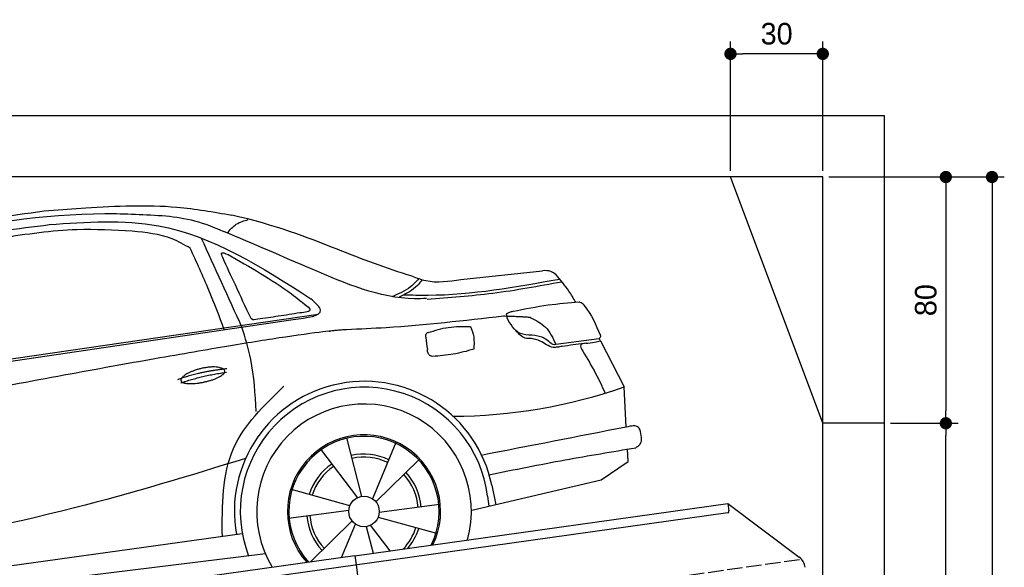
# Model space of a CAD drawing. Extents: x -511 to 5890, y -540 to 5061.
# Tile 5 of 5: x 2690 to 5890, y 3282 to 5061. Entities that reach past the tile are written whole.
import ezdxf

# ---------------------------------------------------------------- set-up
doc = ezdxf.new("R2010")
doc.units = 0
doc.header["$LTSCALE"] = 10
doc.header["$MEASUREMENT"] = 0
doc.linetypes.add('GEN3', pattern=[6.25, 5, -1.25])
doc.layers.get('0').update_dxf_attribs({"linetype": 'CONTINUOUS'})
doc.layers.get('DEFPOINTS').update_dxf_attribs({"linetype": 'CONTINUOUS'})
for name, color, linetype in [('3', 6, 'GEN3'), ('AM_5', 3, 'CONTINUOUS'), ('CAR', 1, 'CONTINUOUS')]:
    doc.layers.add(name, color=color, linetype=linetype)
doc.layers.add('AM_0', color=7, linetype='CONTINUOUS', lineweight=30)
doc.dimstyles.new('KLAUS_DXF', dxfattribs={"dimscale": 20, "dimtxt": 3.5, "dimasz": 2, "dimexe": 2, "dimexo": 1, "dimgap": 1.5, "dimtad": 1, "dimlfac": 0.1, "dimdsep": 46, "dimtxsty": 'STANDARD', "dimblk": 'DOT', "dimcen": 2, "dimclrd": 256, "dimclre": 256, "dimclrt": 2, "dimadec": 0, "dimazin": 0, "dimtfac": 1, "dimtmove": 2, "dimatfit": 3, "dimfxl": 1, "dimtolj": 1, "dimarcsym": 0})

# ---------------------------------------------------------------- blocks, each defined once
blk = doc.blocks.new('_DOT')
at = {"color": 0, "linetype": 'ByBlock'}
blk.add_line((-0.5, 0), (-1, 0), dxfattribs=at)
at = {"color": 0, "linetype": 'ByBlock', "const_width": 0.5}
blk.add_lwpolyline([(-0.25, 0, 1), (0.25, 0, 1)], format="xyb", close=True, dxfattribs=at)
blk = doc.blocks.new('*D8')
at = {"layer": 'AM_5', "lineweight": -2, "transparency": 16777216}
for p, q in [((5000, 4570), (5000, 4990)), ((5300, 4570), (5300, 4990)), ((5260, 4950), (5040, 4950))]:
    blk.add_line(p, q, dxfattribs=at)
at = {"layer": 'DEFPOINTS', "color": 0, "transparency": 16777216}
for p in [(5000, 4950), (5000, 4550), (5300, 4550)]:
    blk.add_point(p, dxfattribs=at)
at = {"layer": 'AM_5', "lineweight": -2, "transparency": 16777216, "xscale": 40, "yscale": 40, "zscale": 40, "rotation": 180}
blk.add_blockref('_DOT', (5000, 4950), dxfattribs=at)
at = {"layer": 'AM_5', "lineweight": -2, "transparency": 16777216, "xscale": 40, "yscale": 40, "zscale": 40}
blk.add_blockref('_DOT', (5300, 4950), dxfattribs=at)
at = {"layer": 'AM_5', "color": 2, "transparency": 16777216, "insert": (5150, 5015), "char_height": 70, "attachment_point": 5}
blk.add_mtext('\\A1;30', dxfattribs=at)
blk = doc.blocks.new('*D9')
at = {"layer": 'AM_5', "lineweight": -2, "transparency": 16777216}
for p, q in [((5320, 4550), (5740, 4550)), ((5700, 4510), (5700, 3790)), ((5520, 3750), (5740, 3750))]:
    blk.add_line(p, q, dxfattribs=at)
at = {"layer": 'DEFPOINTS', "color": 0, "transparency": 16777216}
for p in [(5300, 4550), (5500, 3750), (5700, 3750)]:
    blk.add_point(p, dxfattribs=at)
at = {"layer": 'AM_5', "lineweight": -2, "transparency": 16777216, "xscale": 40, "yscale": 40, "zscale": 40}
for p, rotation in [((5700, 4550), 90), ((5700, 3750), 270)]:
    blk.add_blockref('_DOT', p, dxfattribs=dict(at, rotation=rotation))
at = {"layer": 'AM_5', "color": 2, "transparency": 16777216, "insert": (5635, 4150), "char_height": 70, "attachment_point": 5, "rotation": 90}
blk.add_mtext('\\A1;80', dxfattribs=at)
blk = doc.blocks.new('*D10')
at = {"layer": 'AM_5', "lineweight": -2, "transparency": 16777216}
for p, q in [((5520, 3750), (5740, 3750)), ((5700, 1690), (5700, 3710)), ((5780, 1650), (5660, 1650))]:
    blk.add_line(p, q, dxfattribs=at)
at = {"layer": 'DEFPOINTS', "color": 0, "transparency": 16777216}
for p in [(5500, 3750), (5700, 3750), (5800, 1650)]:
    blk.add_point(p, dxfattribs=at)
at = {"layer": 'AM_5', "lineweight": -2, "transparency": 16777216, "xscale": 40, "yscale": 40, "zscale": 40}
for p, rotation in [((5700, 3750), 90), ((5700, 1650), 270)]:
    blk.add_blockref('_DOT', p, dxfattribs=dict(at, rotation=rotation))
at = {"layer": 'AM_5', "color": 2, "transparency": 16777216, "insert": (5635, 2700), "char_height": 70, "attachment_point": 5, "rotation": 90}
blk.add_mtext('\\A1;210', dxfattribs=at)
blk = doc.blocks.new('*D12')
at = {"layer": 'AM_5', "lineweight": -2, "transparency": 16777216}
for p, q in [((5320, 4550), (5890, 4550)), ((5850, 4510), (5850, 1690)), ((5820, 1650), (5890, 1650))]:
    blk.add_line(p, q, dxfattribs=at)
at = {"layer": 'DEFPOINTS', "color": 0, "transparency": 16777216}
for p in [(5300, 4550), (5800, 1650), (5850, 1650)]:
    blk.add_point(p, dxfattribs=at)
at = {"layer": 'AM_5', "lineweight": -2, "transparency": 16777216, "xscale": 40, "yscale": 40, "zscale": 40}
for p, rotation in [((5850, 4550), 90), ((5850, 1650), 270)]:
    blk.add_blockref('_DOT', p, dxfattribs=dict(at, rotation=rotation))
at = {"layer": 'AM_5', "color": 2, "transparency": 16777216, "insert": (5785, 3100), "char_height": 70, "attachment_point": 5, "rotation": 90}
blk.add_mtext('\\A1;290', dxfattribs=at)
blk = doc.blocks.new('car_150_')
at = {"layer": 'CAR'}
for p, q in [((6993.7, 5277.2), (7129.2, 5288.8)), ((8349.8, 5065.2), (8614.8, 5095.9)), ((5703.5, 4603.8), (7806, 4931.3)), ((5748.6, 4619.9), (7887.1, 4949.3)), ((8659.8, 4857.1), (8801.1, 4877.5)), ((8805, 4869.2), (8883.2, 4720.4)), ((8891.2, 4589.9), (8883.2, 4720.4)), ((8033.2, 4358.3), (7982.9, 4548.5)), ((8143.1, 4534), (8068.7, 4350.5)), ((8898.1, 4478.2), (8895.6, 4518.3)), ((7897.5, 4510.1), (8019.3, 4353.9)), ((8079.5, 4340.6), (8219, 4479.2)), ((8810.7, 4417.6), (8898.1, 4478.2)), ((8391.6, 4316.2), (8810.7, 4417.6)), ((8455.6, 4397.8), (8469.1, 4334.6)), ((7994.7, 4327.2), (7804.9, 4378.7)), ((8442.3, 4361.7), (8446.4, 4329.7)), ((8286.5, 4333.3), (8090.4, 4305.9)), ((7795.4, 4285.5), (7991.5, 4312.9)), ((8087.2, 4291.6), (8277, 4240.1)), ((8002.4, 4278.2), (7867.9, 4144.6)), ((7969.2, 4159.6), (8013.2, 4268.3)), ((8048.7, 4260.5), (8071.6, 4173.8)), ((8127.2, 4182.1), (8062.7, 4264.8)), ((7646, 4233.7), (5761.2, 3956.2)), ((5689.3, 3904.2), (7721.3, 4169.7))]:
    blk.add_line(p, q, dxfattribs=at)
blk.add_circle((8041, 4309.4), 49.6, dxfattribs=at)
for centre, radius, start, end in [((8042.2, 4309.4), 422.7, 12.065, 190.707), ((8042.2, 4309.4), 403.4, 7.4461, 201.5292), ((8307.4, 6330.9), 1710.3, 270.6601, 289.6726), ((8041, 4309.4), 348.9, 345.0424, 211.6777), ((8041, 4309.4), 249, 334.6275, 221.995), ((8041, 4309.4), 244.1, 333.8517, 222.7626), ((8041, 4309.4), 186.2, 64.7762, 103.2667), ((8041, 4309.4), 176.5, 64.6018, 103.1816), ((8041, 4309.4), 186.2, 124.7762, 163.2667), ((8041, 4309.4), 176.5, 124.6018, 163.1816), ((8041, 4309.4), 176.5, 4.6018, 43.1816), ((8041, 4309.4), 186.2, 4.7762, 43.2667), ((8041, 4309.4), 186.2, 184.7762, 223.2667), ((8041, 4309.4), 176.5, 184.6018, 223.1816), ((8041, 4309.4), 176.5, 316.6896, 343.1816), ((8041, 4309.4), 186.2, 320.3371, 343.2667)]:
    blk.add_arc(centre, radius, start, end, dxfattribs=at)
for points, degree, knots in [([(7129.2, 5288.8), (7228.1, 5294.9), (7387.4, 5304.7), (7544.3, 5278.3), (7603.8, 5268.4)], 3, [0, 0, 0, 0, 296.050466, 476.332401, 476.332401, 476.332401, 476.332401]), ([(6058.7, 5112.4), (6144.2, 5131.5), (6453.2, 5200.5), (6766.8, 5245), (6993.6, 5277.2)], 3, [0, 0, 0, 0, 262.813629, 949.636575, 949.636575, 949.636575, 949.636575]), ([(6590.3, 5194.3), (6790.1, 5231.4), (7055.2, 5280.6), (7323.2, 5267.8), (7389.2, 5264.7)], 3, [0, 0, 0, 0, 605.994997, 803.781644, 803.781644, 803.781644, 803.781644]), ([(7010.2, 5233), (7130.8, 5242.4), (7438, 5266.3), (7702.5, 5100), (7863.2, 4999)], 3, [0, 0, 0, 0, 355.261483, 904.814862, 904.814862, 904.814862, 904.814862]), ([(7389.2, 5264.7), (7420.8, 5260.7), (7486.1, 5252.6), (7547.1, 5227.9), (7578.6, 5215.1)], 3, [0, 0, 0, 0, 95.129403, 196.544102, 196.544102, 196.544102, 196.544102]), ([(7590.1, 5210.4), (7598.8, 5221.2), (7616.6, 5243), (7643.8, 5250.6), (7657.5, 5254.4)], 3, [0, 0, 0, 0, 40.483158, 82.304269, 82.304269, 82.304269, 82.304269]), ([(8191, 5074.7), (8107.9, 5098.3), (7930.3, 5167), (7746.4, 5237.4), (7603.8, 5268.4)], 3, [5.571538, 5.571538, 5.571538, 5.571538, 32.165526, 64.936902, 64.936902, 64.936902, 64.936902]), ([(6252.1, 5110.1), (6401.8, 5138.2), (6653.7, 5185.6), (6907.8, 5219.4), (7011, 5233.1)], 3, [0, 0, 0, 0, 456.745059, 768.877533, 768.877533, 768.877533, 768.877533]), ([(7280.4, 5213.4), (7220.4, 5216.3), (7078, 5223.2), (6937, 5200.9), (6855.4, 5188)], 3, [0, 0, 0, 0, 179.578451, 426.729981, 426.729981, 426.729981, 426.729981]), ([(7469.5, 5159.8), (7450.1, 5170.8), (7392.1, 5203.7), (7325, 5209.6), (7280.4, 5213.4)], 3, [0, 0, 0, 0, 66.345015, 198.470892, 198.470892, 198.470892, 198.470892]), ([(8238.8, 5002.4), (8225.9, 5001.9), (8097.3, 4997.4), (7874.9, 5091.2), (7673.8, 5175.3), (7578.6, 5215.1)], 3, [0, 0, 0, 0, 38.601997, 385.248101, 697.121472, 697.121472, 697.121472, 697.121472]), ([(7582.2, 4896.4), (7565.7, 4939), (7531.3, 5028.2), (7490.7, 5114.7), (7469.5, 5159.8)], 3, [0, 0, 0, 0, 136.989327, 286.582756, 286.582756, 286.582756, 286.582756]), ([(7575.1, 5131.1), (7572.7, 5136.8), (7566.4, 5151.1), (7582.7, 5144.2), (7592.5, 5140)], 3, [0, 0, 0, 0, 14.214257, 36.026738, 36.026738, 36.026738, 36.026738]), ([(7668, 4935.3), (7650.2, 4969.8), (7620.8, 5036.6), (7588.5, 5099.8), (7575.1, 5131.1)], 3, [2.591518, 2.591518, 2.591518, 2.591518, 14.396583, 24.038621, 24.038621, 24.038621, 24.038621]), ([(7592.5, 5140), (7663.4, 5100.7), (7754.6, 5050.2), (7836.7, 4986.2), (7855.1, 4971.8)], 3, [0, 0, 0, 0, 242.296972, 312.074439, 312.074439, 312.074439, 312.074439]), ([(8659.2, 5083.2), (8653.8, 5087.2), (8640.8, 5096.8), (8624.4, 5096.2), (8614.8, 5095.9)], 3, [0, 0, 0, 0, 19.609343, 47.348199, 47.348199, 47.348199, 47.348199]), ([(8213.4, 5067), (8204.8, 5057.5), (8180.8, 5030.7), (8147.4, 5016.7), (8125.8, 5007.6)], 3, [0, 0, 0, 0, 37.936628, 106.922734, 106.922734, 106.922734, 106.922734]), ([(8224.6, 5063.8), (8219.5, 5057.3), (8207.5, 5042.1), (8182.3, 5022), (8161, 5011.9), (8149.7, 5006.6)], 3, [0, 0, 0, 0, 24.71914, 58.083873, 95.394075, 95.394075, 95.394075, 95.394075]), ([(8163.6, 5014.3), (8190.3, 5013.8), (8360.5, 5010.7), (8528.5, 5042.5), (8670.3, 5069.3)], 3, [0, 0, 0, 0, 79.824219, 510.28314, 510.28314, 510.28314, 510.28314]), ([(8191, 5074.7), (8205.8, 5069.3), (8256.7, 5050.7), (8311.1, 5059.2), (8349.8, 5065.2)], 3, [0, 0, 0, 0, 46.804205, 160.961784, 160.961784, 160.961784, 160.961784]), ([(8240.9, 5001), (8312.1, 5006.7), (8458.8, 5018.5), (8603.3, 5046.3), (8677.8, 5060.7)], 3, [0, 0, 0, 0, 213.973217, 441.202015, 441.202015, 441.202015, 441.202015]), ([(8723.8, 4994.4), (8716.5, 5006.5), (8697.8, 5038.1), (8673.9, 5066), (8659.2, 5083.2)], 3, [0, 0, 0, 0, 42.278278, 110.016544, 110.016544, 110.016544, 110.016544]), ([(7806, 4931.3), (7851.9, 4937.1), (7921.3, 4946), (7877.9, 4985.6), (7863.2, 4999)], 3, [0, 0, 0, 0, 93.644646, 141.842533, 141.842533, 141.842533, 141.842533]), ([(8521.1, 4963.5), (8558.7, 4971.4), (8629.4, 4986.3), (8701.3, 4992.4), (8734.9, 4995.3)], 3, [0, 0, 0, 0, 115.283952, 216.335245, 216.335245, 216.335245, 216.335245]), ([(8734.9, 4995.3), (8735.5, 4995.3), (8742.3, 4994.7), (8774, 4959.5), (8789.9, 4921.4), (8803.6, 4888.9)], 3, [0, 0, 0, 0, 1.734697, 20.495648, 128.700618, 128.700618, 128.700618, 128.700618]), ([(7855.1, 4971.8), (7856.9, 4969.4), (7866.6, 4956.8), (7844.9, 4954.5), (7827.4, 4952.7)], 3, [0, 0, 0, 0, 8.218705, 42.579443, 42.579443, 42.579443, 42.579443]), ([(8504.4, 4958.4), (8507.8, 4959.8), (8513.2, 4962), (8519, 4963.1), (8521.1, 4963.5)], 3, [0, 0, 0, 0, 10.993467, 17.505662, 17.505662, 17.505662, 17.505662]), ([(7690.7, 4930.9), (7682.9, 4929), (7673.3, 4926.7), (7668.9, 4934), (7668, 4935.3)], 3, [0, 0, 0, 0, 20.033107, 24.561149, 24.561149, 24.561149, 24.561149]), ([(7827.4, 4952.7), (7804.1, 4948.8), (7758.6, 4941.2), (7712.9, 4934.3), (7690.7, 4930.9)], 3, [0, 0, 0, 0, 70.948783, 138.444185, 138.444185, 138.444185, 138.444185]), ([(8489.1, 4946.9), (8362.2, 4931.3), (8192.7, 4910.5), (8022.3, 4901.3), (7979.4, 4899)], 3, [0, 0, 0, 0, 383.276615, 511.9713, 511.9713, 511.9713, 511.9713]), ([(8499.4, 4953.2), (8499.6, 4954.1), (8500.1, 4956.8), (8502.7, 4957.8), (8504.4, 4958.4)], 3, [0, 0, 0, 0, 2.821477, 7.666518, 7.666518, 7.666518, 7.666518]), ([(8514.3, 4920.1), (8507.6, 4929.7), (8500.3, 4940.1), (8499.5, 4952.2), (8499.4, 4953.2)], 3, [0, 0, 0, 0, 33.566473, 36.446484, 36.446484, 36.446484, 36.446484]), ([(8578.5, 4942.4), (8595.8, 4933.8), (8633.1, 4915.4), (8650.5, 4877.5), (8659.8, 4857.1)], 3, [0, 0, 0, 0, 56.143574, 121.02194, 121.02194, 121.02194, 121.02194]), ([(7687.8, 4631.1), (7684.2, 4688.1), (7678.4, 4781.5), (7650.4, 4870.6), (7639.4, 4905.3)], 3, [0, 0, 0, 0, 170.454794, 279.374153, 279.374153, 279.374153, 279.374153]), ([(8244.9, 4892.1), (8266.5, 4899), (8311.3, 4913.4), (8358.3, 4912.8), (8382.6, 4912.4)], 3, [0, 0, 0, 0, 67.706114, 140.005181, 140.005181, 140.005181, 140.005181]), ([(8382.6, 4912.4), (8386.9, 4901.5), (8396, 4877.8), (8394.2, 4852.5), (8393.3, 4838.9)], 3, [0, 0, 0, 0, 34.900949, 75.090232, 75.090232, 75.090232, 75.090232]), ([(8645.2, 4860.1), (8634.4, 4868.9), (8603, 4892.4), (8542.9, 4879.7), (8521, 4910.7), (8514.3, 4920.1)], 3, [0.658544, 0.658544, 0.658544, 0.658544, 4.748765, 12.290755, 15.589596, 15.589596, 15.589596, 15.589596]), ([(8581.1, 4874.9), (8574.1, 4874.8), (8553.6, 4874.6), (8539.3, 4890.4), (8529.9, 4900.7)], 3, [0, 0, 0, 0, 20.376363, 59.606847, 59.606847, 59.606847, 59.606847]), ([(8245.8, 4892.2), (8242.8, 4891.2), (8235.4, 4888.9), (8236.5, 4880.8), (8237.1, 4876.1)], 3, [0, 0, 0, 0, 8.69426, 20.870259, 20.870259, 20.870259, 20.870259]), ([(8629.7, 4855.7), (8623.1, 4860), (8608.2, 4869.6), (8590.8, 4873), (8581.1, 4874.9)], 3, [0, 0, 0, 0, 23.382166, 52.652276, 52.652276, 52.652276, 52.652276]), ([(8757.3, 4861.2), (8766.9, 4862.5), (8782.9, 4864.6), (8798.7, 4867.9), (8805, 4869.2)], 3, [0, 0, 0, 0, 29.138804, 48.348385, 48.348385, 48.348385, 48.348385]), ([(8803.6, 4888.9), (8804.6, 4886.7), (8806.7, 4882.3), (8803, 4879.1), (8801.1, 4877.5)], 3, [0, 0, 0, 0, 6.560892, 13.117252, 13.117252, 13.117252, 13.117252]), ([(8260.3, 4814.7), (8256.8, 4815.3), (8246, 4817.1), (8244, 4829), (8242.7, 4837)], 3, [0, 0, 0, 0, 9.934216, 31.059147, 31.059147, 31.059147, 31.059147]), ([(8393.3, 4838.9), (8371.3, 4832.7), (8327.5, 4820.2), (8282.1, 4816.4), (8259.4, 4814.5)], 3, [0, 0, 0, 0, 68.25117, 136.398239, 136.398239, 136.398239, 136.398239]), ([(8664.2, 4847.7), (8660, 4847.2), (8647.9, 4845.9), (8636.9, 4851.8), (8629.7, 4855.7)], 3, [0, 0, 0, 0, 12.334473, 36.077303, 36.077303, 36.077303, 36.077303]), ([(8645.2, 4860.1), (8647, 4858.9), (8651.5, 4856.3), (8656.7, 4856.7), (8659.8, 4857.1)], 3, [0.11133, 0.11133, 0.11133, 0.11133, 0.733961, 1.64284, 1.64284, 1.64284, 1.64284]), ([(8752.5, 4860.5), (8727.9, 4857.2), (8698.8, 4853.2), (8669.8, 4848.6), (8664.2, 4847.7)], 3, [0, 0, 0, 0, 7.10149, 8.807008, 8.807008, 8.807008, 8.807008]), ([(8759.3, 4861.5), (8751.5, 4860.6), (8734.7, 4858.6), (8743.2, 4843.3), (8747.8, 4835.1)], 3, [0, 0, 0, 0, 18.78232, 40.52492, 40.52492, 40.52492, 40.52492]), ([(8747.8, 4835.1), (8762.5, 4811.6), (8789.4, 4768.5), (8811, 4722.5), (8820.8, 4701.6)], 3, [0, 0, 0, 0, 83.27798, 152.299671, 152.299671, 152.299671, 152.299671]), ([(7442.5, 4729.7), (7440.4, 4737.7), (7458.8, 4757), (7537.7, 4789), (7634.5, 4769.9), (7553.7, 4725.9), (7469.8, 4714.2), (7444.6, 4721.7), (7442.5, 4729.7)], 5, [0, 0, 0, 0, 0, 0, 0.300106, 0.500106, 0.700106, 1, 1, 1, 1, 1, 1]), ([(7581.1, 4224.1), (7579.8, 4324.9), (7577.1, 4516.8), (7713.1, 4650.8), (7777.7, 4714.5)], 3, [0, 0, 0, 0, 288.299349, 549.189347, 549.189347, 549.189347, 549.189347]), ([(8935.7, 4582.7), (8934.4, 4584.7), (8925.5, 4598.3), (8907, 4593.8), (8891.2, 4589.9)], 3, [0, 0, 0, 0, 6.947087, 47.332504, 47.332504, 47.332504, 47.332504]), ([(8922.6, 4523), (8927.9, 4526.8), (8946.9, 4540.2), (8940.4, 4564.9), (8935.7, 4582.7)], 3, [0, 0, 0, 0, 18.607322, 66.126339, 66.126339, 66.126339, 66.126339]), ([(8446.2, 4431.7), (8528.5, 4449), (8686.8, 4482.3), (8846.1, 4509.8), (8922.6, 4523)], 3, [0, 0, 0, 0, 252.396589, 485.064773, 485.064773, 485.064773, 485.064773]), ([(7654.8, 4478.5), (7470.6, 4420.5), (6844.5, 4223.3), (6193.7, 4129.8), (5734.4, 4063.7)], 3, [0, 0, 0, 0, 579.00444, 1967.110779, 1967.110779, 1967.110779, 1967.110779])]:
    blk.add_open_spline(points, degree=degree, knots=knots, dxfattribs=at)
for points, degree in [([(7639.4, 4905.3), (7594.8, 5000.9), (7550.3, 5096.5), (7505.7, 5192.1)], 3), ([(8578.5, 4942.4), (8576.8, 4945.2), (8489.1, 4946.9)], 2), ([(7979.4, 4899), (7725, 4888.3), (5338.8, 4399.4)], 2), ([(8237.1, 4876.1), (8239, 4863.1), (8240.8, 4850), (8242.7, 4837)], 3), ([(8805, 4869.2), (8803.7, 4871.9), (8802.4, 4874.7), (8801.1, 4877.5)], 3), ([(7432.9, 4733.6), (7502, 4760.2), (7591.2, 4770)], 2), ([(7441.9, 4722), (7513, 4747.3), (7590.2, 4757.9)], 2), ([(8891.2, 4589.9), (8734.4, 4558.1), (8577.5, 4526.3), (8420.6, 4494.5)], 3)]:
    blk.add_open_spline(points, degree=degree, dxfattribs=at)

msp = doc.modelspace()

# ---------------------------------------------------------------- linework, layer by layer
for p, q in [((-199.991, 4750), (5499.993, 4750)), ((5499.993, 4750), (5499.993, 1650)), ((5300, 4550), (0, 4550)), ((5300, 3750), (5000, 4550)), ((5300, -50), (5300, 4550)), ((5499.993, 3750), (5300, 3750)), ((3778.536, 3319.409), (4991.614, 3489.896)), ((4991.614, 3489.896), (4995.093, 3465.139)), ((4991.614, 3489.896), (5223.551, 3315.119)), ((4990.838, 3459.492), (3779.74, 3289.283)), ((3238.7, 3244.55), (3778.396, 3320.399)), ((3778.396, 3320.399), (3782.711, 3289.701)), ((3779.74, 3289.283), (3245.986, 3214.269)), ((3782.711, 3289.701), (3789.789, 3239.338))]:
    msp.add_line(p, q)
for centre, radius, start, end in [((4990.142, 3464.443), 5, 278, 8), ((5193.46, 3275.187), 50, 8, 53)]:
    msp.add_arc(centre, radius, start, end)
at = {"layer": '3'}
msp.add_line((223.409, 2604.675), (5230.817, 3308.42), dxfattribs=at)

# ---------------------------------------------------------------- block references
at = {"layer": 'AM_0', "rotation": 359.5505213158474}
msp.add_blockref('car_150_', (-4265.788, -782.568), dxfattribs=at)

# ---------------------------------------------------------------- dimensions: what is measured, and where the dimension line sits
at = {"layer": 'AM_5'}
dim = msp.add_linear_dim(base=(5000, 4950), p1=(5300, 4550), p2=(5000, 4550), dimstyle='KLAUS_DXF', override={"dimtzin": 7}, dxfattribs=at)
dim.commit()
dim.dimension.update_dxf_attribs({"geometry": '*D8', "text_midpoint": (5150, 5015)})
for p1, picture, middle in [((5300, 4550), '*D9', (5634.993, 4150)), ((5800, 1650), '*D10', (5634.993, 2700))]:
    dim = msp.add_linear_dim(base=(5699.993, 3750), p1=p1, p2=(5499.993, 3750), angle=90, dimstyle='KLAUS_DXF', override={"dimtzin": 7}, dxfattribs=at)
    dim.commit()
    dim.dimension.update_dxf_attribs({"geometry": picture, "text_midpoint": middle})
dim = msp.add_linear_dim(base=(5849.993, 1650), p1=(5300, 4550), p2=(5800, 1650), angle=90, dimstyle='KLAUS_DXF', dxfattribs=at)
dim.commit()
dim.dimension.update_dxf_attribs({"geometry": '*D12', "text_midpoint": (5784.993, 3100)})

doc.saveas('drawing.dxf')
